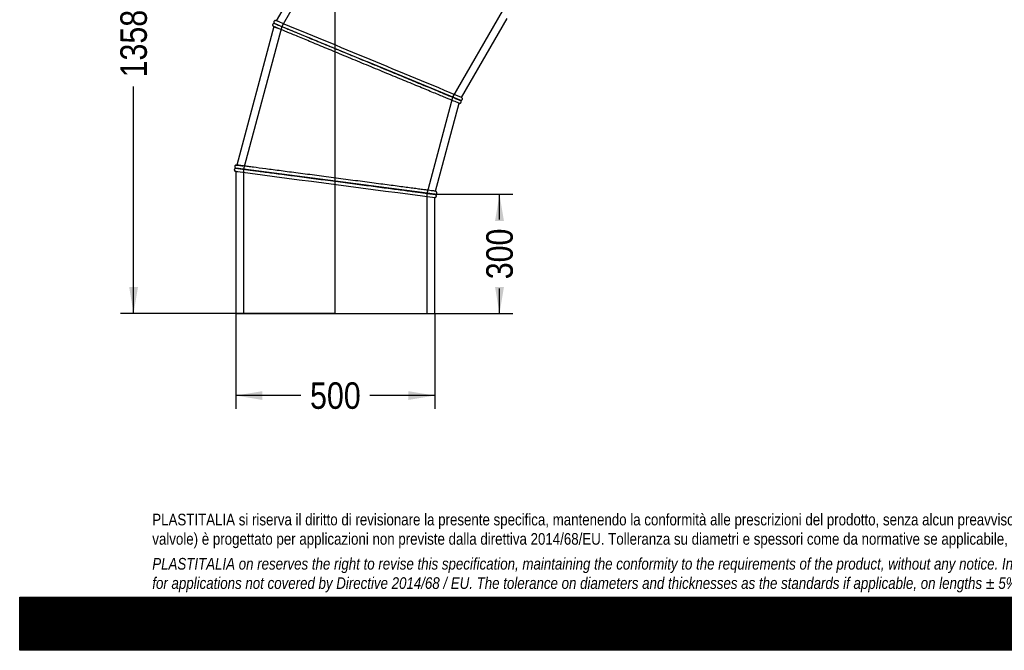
# Model space of a CAD drawing. Header units: millimetres. Extents: x 0 to 4950, y 0 to 3500.
# Tile 1 of 5: x 0 to 2475, y 0 to 1586. Entities that reach past the tile are written whole.
import ezdxf
from ezdxf.enums import TextEntityAlignment as Align
from ezdxf.lldxf.tags import DXFTag

# ---------------------------------------------------------------- set-up
doc = ezdxf.new("R2010")
doc.units = ezdxf.units.MM
doc.header["$LTSCALE"] = 16.666667
for name, color, linetype in [('Default', 7, 'Continuous'), ('DV1_Default', 7, 'Continuous'), ('TUBO_X_GOMITO_90', 7, 'Continuous')]:
    doc.layers.add(name, color=color, linetype=linetype)
doc.styles.add('SEACAD_Arial_Narrow', font='ARIALN.TTF')
tags = doc.linetypes.add('HIDDEN2', pattern=[4.7625, 3.175, -1.5875]).pattern_tags.tags
tags[6:7] = [DXFTag(74, 4), DXFTag(75, 0), DXFTag(340, '0'), DXFTag(46, 0.0), DXFTag(50, 0.0), DXFTag(44, 0.0), DXFTag(45, 0.0)]
tags[4:5] = [DXFTag(74, 4), DXFTag(75, 0), DXFTag(340, '0'), DXFTag(46, 0.0), DXFTag(50, 0.0), DXFTag(44, 0.0), DXFTag(45, 0.0)]
tags = doc.linetypes.add('PHANTOM2', pattern=[31.75, 15.875, -3.175, 3.175, -3.175, 3.175, -3.175]).pattern_tags.tags
tags[14:15] = [DXFTag(74, 4), DXFTag(75, 0), DXFTag(340, '0'), DXFTag(46, 0.0), DXFTag(50, 0.0), DXFTag(44, 0.0), DXFTag(45, 0.0)]
tags[12:13] = [DXFTag(74, 4), DXFTag(75, 0), DXFTag(340, '0'), DXFTag(46, 0.0), DXFTag(50, 0.0), DXFTag(44, 0.0), DXFTag(45, 0.0)]
tags[10:11] = [DXFTag(74, 4), DXFTag(75, 0), DXFTag(340, '0'), DXFTag(46, 0.0), DXFTag(50, 0.0), DXFTag(44, 0.0), DXFTag(45, 0.0)]
tags[8:9] = [DXFTag(74, 4), DXFTag(75, 0), DXFTag(340, '0'), DXFTag(46, 0.0), DXFTag(50, 0.0), DXFTag(44, 0.0), DXFTag(45, 0.0)]
tags[6:7] = [DXFTag(74, 4), DXFTag(75, 0), DXFTag(340, '0'), DXFTag(46, 0.0), DXFTag(50, 0.0), DXFTag(44, 0.0), DXFTag(45, 0.0)]
tags[4:5] = [DXFTag(74, 4), DXFTag(75, 0), DXFTag(340, '0'), DXFTag(46, 0.0), DXFTag(50, 0.0), DXFTag(44, 0.0), DXFTag(45, 0.0)]
doc.dimstyles.new('Plastitalia', dxfattribs={"dimtxt": 66.666667, "dimasz": 66.666667, "dimexe": 33.333333, "dimexo": 0, "dimgap": 16.666667, "dimtad": 0, "dimdec": 0, "dimtxsty": 'SEACAD_Arial_Narrow', "dimblk1": '_SE_FILLED', "dimblk2": '_SE_FILLED', "dimsah": 1, "dimcen": 33.333333, "dimadec": 0, "dimazin": 0, "dimtfac": 0.8, "dimtdec": 1, "dimtmove": 0, "dimatfit": 3, "dimfxl": 1, "dimtolj": 1, "dimarcsym": 0})

# ---------------------------------------------------------------- blocks, each defined once
blk = doc.blocks.new('SE')
at = {"layer": 'DV1_Default', "color": 7, "linetype": 'PHANTOM2'}
blk.add_line((793.4, 846.8), (793.4, 2204.8), dxfattribs=at)
at = {"layer": 'TUBO_X_GOMITO_90', "color": 7, "linetype": 'Continuous'}
for p, q in [((825.2, 1895.6), (644.9, 1583.4)), ((1110.8, 1390.4), (1225.3, 1588.7)), ((638.8, 1568.6), (545.5, 1220.4)), ((640.1, 1576.5), (640, 1576.5)), ((640.9, 1576.5), (640.9, 1576.4)), ((640.9, 1576.4), (874.1, 1479.8)), ((640.9, 1576.4), (874.1, 1479.8)), ((874.1, 1479.8), (874.1, 1479.8)), ((874.1, 1479.8), (1106.8, 1383.5)), ((874.1, 1479.8), (874.1, 1479.8)), ((1106.8, 1383.5), (874.1, 1479.8)), ((1110.8, 1390.4), (1111.6, 1389.8)), ((1045.5, 1154.6), (1104.7, 1375.7)), ((1105.7, 1375.6), (1104.7, 1375.7)), ((1106.8, 1383.4), (1106.8, 1383.5)), ((1106.8, 1383.5), (1106.8, 1383.5)), ((543.4, 1212.7), (543.4, 1212.6)), ((793.7, 1179.7), (543.4, 1212.6)), ((543.4, 1212.6), (543.4, 1212.6)), ((543.4, 1212.6), (793.7, 1179.7)), ((543.4, 1204.6), (543.4, 846.8)), ((793.7, 1179.7), (793.7, 1179.7)), ((1043.4, 1146.8), (793.7, 1179.7)), ((793.7, 1179.7), (793.7, 1179.7)), ((1043.4, 1146.8), (793.7, 1179.7)), ((1043.4, 1146.8), (1043.4, 1146.8)), ((1043.4, 1146.8), (1043.4, 1146.8)), ((1044.4, 1138.9), (1043.4, 1138.8)), ((1043.4, 846.8), (1043.4, 1138.8)), ((1045.5, 1154.5), (1046.4, 1154.2)), ((543.4, 846.8), (1043.4, 846.8))]:
    blk.add_line(p, q, dxfattribs=at)
at = {"layer": 'TUBO_X_GOMITO_90', "color": 7, "linetype": 'HIDDEN2'}
for p, q in [((844.5, 1890.9), (658.7, 1569.1)), ((1089, 1390.8), (1214, 1607.4)), ((658.7, 1569.1), (562.5, 1210.1)), ((1024.3, 1149.3), (1089, 1390.8)), ((562.5, 1210.1), (562.5, 846.8)), ((1024.3, 846.8), (1024.3, 1149.3))]:
    blk.add_line(p, q, dxfattribs=at)
at = {"layer": 'TUBO_X_GOMITO_90', "color": 7, "linetype": 'Continuous'}
for centre, radius, start, end in [((705.2, 1711.9), 157.7, 244.3919, 248.5274), ((582.1, 1415.8), 178.9, 66.9302, 70.0946), ((-354747.7, -857069.2), 929294.5, 67.4844532, 67.5151723), ((1162.3, 1531.2), 157.6, 246.9367, 250.1173), ((1095.5, 1357.5), 28.2, 62.5962, 67.9026), ((528.2, 1042.2), 178.9, 81.9302, 85.0946), ((552.9, 1258), 54.2, 257.7924, 263.6221), ((122073.3, 922383.9), 929161.3, 262.4847377, 262.515549), ((1058.8, 1303.9), 157.6, 261.9367, 265.1173), ((1023.7, 1034.5), 113.9, 79.0517, 83.4593)]:
    blk.add_arc(centre, radius, start, end, dxfattribs=at)
at = {"layer": 'TUBO_X_GOMITO_90', "color": 7, "linetype": 'HIDDEN2'}
for centre, radius, start, end in [((1185.7, 1592.6), 223.3, 246.9272, 247.2939), ((1038, 1233.1), 165.2, 66.0547, 68.3698), ((122073.3, 922383.9), 929161.3, 262.484451, 262.4847377), ((557.1, 1281.6), 78.1, 261.6519, 263.4714), ((1065.5, 1369.2), 223.3, 261.9272, 262.2939), ((1017.8, 999.5), 149.3, 83.2313, 83.4886)]:
    blk.add_arc(centre, radius, start, end, dxfattribs=at)
at = {"layer": 'TUBO_X_GOMITO_90', "color": 7, "linetype": 'Continuous'}
for points, knots in [([(640, 1576.5), (639.5, 1576.5), (638.6, 1576.5), (637.6, 1575.9), (636.8, 1575.2), (636.2, 1574.4), (635.8, 1573.3), (635.8, 1572), (636.2, 1570.7), (636.7, 1570), (637.1, 1569.7)], [0, 0, 0, 0, 0.152518, 0.272969, 0.368093, 0.469011, 0.586165, 0.717647, 0.858239, 1, 1, 1, 1]), ([(1104.7, 1375.7), (1104.7, 1375.7), (1104.3, 1375.8), (1102.8, 1376.5), (1101.7, 1376.9), (1097.2, 1378.8), (1092.7, 1380.7), (1081, 1385.5), (1073.7, 1388.5), (1060.9, 1393.8), (1056.4, 1395.7), (1046.7, 1399.7), (1041.5, 1401.9), (1025.3, 1408.6), (1013.4, 1413.5), (994.4, 1421.4), (987.9, 1424.1), (974.4, 1429.6), (967.6, 1432.5), (953.5, 1438.3), (946.3, 1441.3), (931.8, 1447.3), (924.4, 1450.3), (909.5, 1456.5), (902, 1459.6), (886.9, 1465.9), (879.3, 1469), (864.1, 1475.3), (856.5, 1478.5), (841.4, 1484.7), (833.9, 1487.8), (811.5, 1497.1), (796.9, 1503.2), (768.8, 1514.8), (755.3, 1520.4), (730, 1530.9), (718.1, 1535.8), (696.5, 1544.8), (686.8, 1548.8), (669.8, 1555.8), (662.5, 1558.9), (650.8, 1563.7), (646.3, 1565.6), (640.3, 1568.1), (638.8, 1568.7), (638.8, 1568.7)], [0, 0, 0, 0, 0.015625, 0.015625, 0.03125, 0.03125, 0.0625, 0.0625, 0.09375, 0.09375, 0.109375, 0.109375, 0.125, 0.125, 0.15625, 0.15625, 0.171875, 0.171875, 0.1875, 0.1875, 0.203125, 0.203125, 0.21875, 0.21875, 0.234375, 0.234375, 0.25, 0.25, 0.265625, 0.265625, 0.28125, 0.28125, 0.3125, 0.3125, 0.34375, 0.34375, 0.375, 0.375, 0.40625, 0.40625, 0.4375, 0.4375, 0.46875, 0.46875, 0.4999153, 0.4999153, 0.4999153, 0.4999153]), ([(642.9, 1583.9), (642.6, 1583.9), (642, 1583.9), (640.8, 1583.5), (639.9, 1582.7), (639.2, 1581.6), (638.9, 1580.7), (638.9, 1579.8), (639, 1578.8), (639.4, 1577.8), (639.9, 1577.3), (640.1, 1577.1)], [0, 0, 0, 0, 0.107077, 0.204542, 0.366435, 0.489052, 0.582737, 0.678606, 0.782945, 0.891835, 1, 1, 1, 1]), ([(640.9, 1576.5), (640.9, 1576.5), (641.3, 1576.3), (642.8, 1575.7), (643.9, 1575.2), (646.9, 1574), (648.7, 1573.2), (653.2, 1571.4), (655.8, 1570.3), (661.7, 1567.9), (665, 1566.5), (672.3, 1563.5), (676.2, 1561.8), (684.7, 1558.3), (689.3, 1556.4), (699, 1552.4), (704.1, 1550.3), (714.9, 1545.8), (720.5, 1543.5), (732.2, 1538.6), (738.3, 1536.1), (751, 1530.8), (757.6, 1528.1), (771, 1522.5), (778, 1519.7), (792.1, 1513.8), (799.2, 1510.9), (813.8, 1504.8), (821.2, 1501.7), (843.6, 1492.5), (858.9, 1486.1), (874.1, 1479.8)], [0.5003717, 0.5003717, 0.5003717, 0.5003717, 0.53125, 0.53125, 0.5625, 0.5625, 0.59375, 0.59375, 0.625, 0.625, 0.65625, 0.65625, 0.6875, 0.6875, 0.71875, 0.71875, 0.75, 0.75, 0.78125, 0.78125, 0.8125, 0.8125, 0.84375, 0.84375, 0.875, 0.875, 0.90625, 0.90625, 0.9375, 0.9375, 1, 1, 1, 1]), ([(640.9, 1576.4), (640.9, 1576.4), (642.4, 1575.8), (646.9, 1573.9), (648.8, 1573.1), (653.2, 1571.3), (655.8, 1570.2), (661.7, 1567.8), (665, 1566.4), (672.2, 1563.4), (676.2, 1561.8), (684.7, 1558.3), (689.3, 1556.4), (699, 1552.4), (704.1, 1550.2), (715, 1545.7), (720.6, 1543.4), (732.4, 1538.5), (738.6, 1536), (751.3, 1530.7), (757.8, 1528), (771.3, 1522.4), (778.2, 1519.6), (792.2, 1513.8), (799.4, 1510.8), (813.9, 1504.8), (821.3, 1501.7), (836.3, 1495.5), (843.8, 1492.4), (858.9, 1486.1), (866.5, 1483), (874.1, 1479.8)], [0.5010668, 0.5010668, 0.5010668, 0.5010668, 0.5625, 0.5625, 0.59375, 0.59375, 0.625, 0.625, 0.65625, 0.65625, 0.6875, 0.6875, 0.71875, 0.71875, 0.75, 0.75, 0.78125, 0.78125, 0.8125, 0.8125, 0.84375, 0.84375, 0.875, 0.875, 0.90625, 0.90625, 0.9375, 0.9375, 0.96875, 0.96875, 1, 1, 1, 1]), ([(874.1, 1479.8), (889.2, 1473.6), (904.4, 1467.3), (934.2, 1454.9), (948.8, 1448.9), (976.9, 1437.3), (990.4, 1431.7), (1015.7, 1421.2), (1027.5, 1416.3), (1049.1, 1407.3), (1058.8, 1403.3), (1075.8, 1396.3), (1083.1, 1393.2), (1093.3, 1389), (1096.8, 1387.5), (1099.6, 1386.4)], [0, 0, 0, 0, 0.0625, 0.0625, 0.125, 0.125, 0.1875, 0.1875, 0.25, 0.25, 0.3125, 0.3125, 0.375, 0.375, 0.421014, 0.421014, 0.421014, 0.421014]), ([(874.1, 1479.8), (881.7, 1476.7), (889.3, 1473.5), (904.4, 1467.3), (912, 1464.2), (926.9, 1458), (934.3, 1454.9), (948.7, 1448.9), (955.8, 1446), (969.7, 1440.2), (976.6, 1437.4), (989.9, 1431.9), (996.5, 1429.2), (1009.2, 1423.9), (1015.3, 1421.4), (1027.1, 1416.5), (1032.8, 1414.1), (1043.6, 1409.6), (1048.8, 1407.5), (1058.5, 1403.5), (1063.1, 1401.6), (1071.6, 1398.1), (1075.5, 1396.4), (1082.8, 1393.4), (1086.1, 1392.1), (1091.9, 1389.6), (1094.5, 1388.6), (1097.7, 1387.3), (1098.5, 1386.9), (1099.3, 1386.6)], [0, 0, 0, 0, 0.03125, 0.03125, 0.0625, 0.0625, 0.09375, 0.09375, 0.125, 0.125, 0.15625, 0.15625, 0.1875, 0.1875, 0.21875, 0.21875, 0.25, 0.25, 0.28125, 0.28125, 0.3125, 0.3125, 0.34375, 0.34375, 0.375, 0.375, 0.40625, 0.40625, 0.4190636, 0.4190636, 0.4190636, 0.4190636]), ([(1108.7, 1382.9), (1109.1, 1383), (1109.7, 1383), (1110.7, 1383.3), (1111.6, 1384), (1112.3, 1384.9), (1112.7, 1385.8), (1112.9, 1386.8), (1112.8, 1387.9), (1112.3, 1389), (1111.9, 1389.5), (1111.6, 1389.8)], [0, 0, 0, 0, 0.100559, 0.189817, 0.334673, 0.442614, 0.539863, 0.648592, 0.765409, 0.88474, 1, 1, 1, 1]), ([(1105, 1384.2), (1105.3, 1384.1), (1105.5, 1384), (1106.4, 1383.6), (1106.8, 1383.4), (1106.8, 1383.4)], [0.46069311, 0.46069311, 0.46069311, 0.46069311, 0.46875, 0.46875, 0.49999741, 0.49999741, 0.49999741, 0.49999741]), ([(1105.7, 1375.6), (1106.2, 1375.6), (1107, 1375.7), (1108.2, 1376.3), (1109.1, 1377.3), (1109.6, 1378.3), (1109.8, 1379.3), (1109.7, 1380.3), (1109.4, 1381.5), (1108.8, 1382.1), (1108.5, 1382.5)], [0, 0, 0, 0, 0.141761, 0.282353, 0.413835, 0.530989, 0.631907, 0.727031, 0.847482, 1, 1, 1, 1]), ([(543.5, 1220.4), (543.1, 1220.3), (542.5, 1220.1), (541.6, 1219.4), (540.8, 1218.4), (540.5, 1217.2), (540.4, 1216.2), (540.6, 1215.3), (541, 1214.4), (541.7, 1213.6), (542.2, 1213.2), (542.5, 1213)], [0, 0, 0, 0, 0.107077, 0.204542, 0.366435, 0.489052, 0.582737, 0.678606, 0.782945, 0.891835, 1, 1, 1, 1]), ([(1045.5, 1154.6), (1045.5, 1154.6), (1045.1, 1154.6), (1043.4, 1154.8), (1042.2, 1155), (1037.4, 1155.6), (1032.5, 1156.3), (1023, 1157.5), (1019.5, 1158), (1011.7, 1159), (1007.4, 1159.6), (998.3, 1160.8), (993.3, 1161.4), (982.9, 1162.8), (977.5, 1163.5), (966, 1165), (959.9, 1165.8), (947.3, 1167.5), (940.7, 1168.4), (927.1, 1170.2), (920.1, 1171.1), (905.6, 1173), (898.2, 1174), (883.1, 1176), (875.4, 1177), (859.7, 1179), (851.8, 1180.1), (835.8, 1182.2), (827.7, 1183.3), (811.4, 1185.4), (803.3, 1186.5), (787, 1188.6), (778.8, 1189.7), (762.6, 1191.8), (754.6, 1192.9), (738.8, 1195), (730.9, 1196), (715.4, 1198), (707.7, 1199.1), (692.6, 1201), (685.2, 1202), (670.8, 1203.9), (663.7, 1204.8), (650.1, 1206.6), (643.5, 1207.5), (630.8, 1209.2), (624.7, 1210), (607.3, 1212.3), (596.8, 1213.6), (583.1, 1215.4), (578.9, 1216), (571.1, 1217), (567.6, 1217.5), (561.3, 1218.3), (558.6, 1218.7), (555.7, 1219), (555.3, 1219.1), (554.9, 1219.2)], [0, 0, 0, 0, 0.015625, 0.015625, 0.03125, 0.03125, 0.0625, 0.0625, 0.078125, 0.078125, 0.09375, 0.09375, 0.109375, 0.109375, 0.125, 0.125, 0.140625, 0.140625, 0.15625, 0.15625, 0.171875, 0.171875, 0.1875, 0.1875, 0.203125, 0.203125, 0.21875, 0.21875, 0.234375, 0.234375, 0.25, 0.25, 0.265625, 0.265625, 0.28125, 0.28125, 0.296875, 0.296875, 0.3125, 0.3125, 0.328125, 0.328125, 0.34375, 0.34375, 0.359375, 0.359375, 0.375, 0.375, 0.40625, 0.40625, 0.421875, 0.421875, 0.4375, 0.4375, 0.453125, 0.453125, 0.4561551, 0.4561551, 0.4561551, 0.4561551]), ([(542.4, 1212.5), (542.1, 1212.4), (541.6, 1212.2), (540.7, 1211.6), (540, 1210.7), (539.5, 1209.7), (539.4, 1208.7), (539.4, 1207.7), (539.8, 1206.6), (540.5, 1205.7), (541.1, 1205.3), (541.4, 1205.1)], [0, 0, 0, 0, 0.100559, 0.189817, 0.334673, 0.442614, 0.539863, 0.648592, 0.765409, 0.88474, 1, 1, 1, 1]), ([(543.4, 1212.7), (543.4, 1212.7), (543.8, 1212.6), (545.4, 1212.4), (546.6, 1212.2), (549.8, 1211.8), (551.8, 1211.5), (556.6, 1210.9), (559.4, 1210.5), (565.7, 1209.7), (569.3, 1209.2), (577.1, 1208.2), (581.3, 1207.7), (590.5, 1206.5), (595.4, 1205.8), (605.8, 1204.4), (611.3, 1203.7), (622.8, 1202.2), (628.8, 1201.4), (641.4, 1199.7), (648, 1198.9), (661.6, 1197.1), (668.6, 1196.1), (683.1, 1194.2), (690.5, 1193.3), (705.6, 1191.3), (713.3, 1190.3), (729, 1188.2), (736.9, 1187.1), (761, 1184), (777.3, 1181.8), (793.7, 1179.7)], [0.5003717, 0.5003717, 0.5003717, 0.5003717, 0.53125, 0.53125, 0.5625, 0.5625, 0.59375, 0.59375, 0.625, 0.625, 0.65625, 0.65625, 0.6875, 0.6875, 0.71875, 0.71875, 0.75, 0.75, 0.78125, 0.78125, 0.8125, 0.8125, 0.84375, 0.84375, 0.875, 0.875, 0.90625, 0.90625, 0.9375, 0.9375, 1, 1, 1, 1]), ([(543.4, 1212.6), (543.4, 1212.6), (543.8, 1212.5), (545.4, 1212.3), (546.6, 1212.2), (549.8, 1211.7), (551.8, 1211.5), (556.6, 1210.9), (559.4, 1210.5), (565.7, 1209.7), (569.3, 1209.2), (577.1, 1208.2), (581.3, 1207.6), (590.5, 1206.4), (595.4, 1205.8), (605.8, 1204.4), (611.3, 1203.7), (622.8, 1202.2), (628.8, 1201.4), (641.4, 1199.7), (648, 1198.8), (661.6, 1197.1), (668.6, 1196.1), (683.1, 1194.2), (690.5, 1193.3), (705.6, 1191.3), (713.3, 1190.3), (729, 1188.2), (736.9, 1187.1), (761, 1184), (777.3, 1181.8), (793.7, 1179.7)], [0.5003756, 0.5003756, 0.5003756, 0.5003756, 0.53125, 0.53125, 0.5625, 0.5625, 0.59375, 0.59375, 0.625, 0.625, 0.65625, 0.65625, 0.6875, 0.6875, 0.71875, 0.71875, 0.75, 0.75, 0.78125, 0.78125, 0.8125, 0.8125, 0.84375, 0.84375, 0.875, 0.875, 0.90625, 0.90625, 0.9375, 0.9375, 1, 1, 1, 1]), ([(793.7, 1179.7), (801.8, 1178.6), (810, 1177.5), (826.2, 1175.4), (834.3, 1174.3), (850.3, 1172.2), (858.2, 1171.2), (873.7, 1169.1), (881.3, 1168.1), (896.2, 1166.2), (903.5, 1165.2), (917.9, 1163.3), (924.9, 1162.4), (938.5, 1160.6), (945.1, 1159.7), (957.8, 1158.1), (963.9, 1157.3), (975.5, 1155.7), (981, 1155), (991.4, 1153.6), (996.3, 1153), (1005.5, 1151.8), (1009.7, 1151.2), (1017.5, 1150.2), (1021, 1149.7), (1027.3, 1148.9), (1030.1, 1148.5), (1034.9, 1147.9), (1036.9, 1147.6), (1040.1, 1147.2), (1041.4, 1147), (1043, 1146.8), (1043.4, 1146.8), (1043.4, 1146.8), (1043.4, 1146.8), (1043.4, 1146.8)], [0, 0, 0, 0, 0.03125, 0.03125, 0.0625, 0.0625, 0.09375, 0.09375, 0.125, 0.125, 0.15625, 0.15625, 0.1875, 0.1875, 0.21875, 0.21875, 0.25, 0.25, 0.28125, 0.28125, 0.3125, 0.3125, 0.34375, 0.34375, 0.375, 0.375, 0.40625, 0.40625, 0.4375, 0.4375, 0.46875, 0.46875, 0.5, 0.5, 0.5000545, 0.5000545, 0.5000545, 0.5000545]), ([(793.7, 1179.7), (801.8, 1178.6), (810, 1177.5), (826.2, 1175.4), (834.3, 1174.3), (850.3, 1172.2), (858.2, 1171.2), (873.8, 1169.1), (881.4, 1168.1), (896.3, 1166.2), (903.6, 1165.2), (917.9, 1163.3), (925, 1162.4), (938.6, 1160.6), (945.2, 1159.7), (957.9, 1158.1), (964, 1157.3), (975.6, 1155.7), (981.1, 1155), (991.5, 1153.6), (996.5, 1153), (1005.6, 1151.8), (1009.8, 1151.2), (1017.6, 1150.2), (1021.1, 1149.8), (1027.4, 1148.9), (1030.2, 1148.6), (1033.6, 1148.1), (1034.5, 1148), (1035.3, 1147.9)], [0, 0, 0, 0, 0.03125, 0.03125, 0.0625, 0.0625, 0.09375, 0.09375, 0.125, 0.125, 0.15625, 0.15625, 0.1875, 0.1875, 0.21875, 0.21875, 0.25, 0.25, 0.28125, 0.28125, 0.3125, 0.3125, 0.34375, 0.34375, 0.375, 0.375, 0.40625, 0.40625, 0.4190636, 0.4190636, 0.4190636, 0.4190636]), ([(1038.4, 1147.5), (1038.4, 1147.5), (1038.5, 1147.5), (1041.7, 1147.1), (1043.4, 1146.8), (1043.4, 1146.8), (1043.4, 1146.8), (1043.4, 1146.8)], [0.43630238, 0.43630238, 0.43630238, 0.43630238, 0.4375, 0.4375, 0.5, 0.5, 0.50046141, 0.50046141, 0.50046141, 0.50046141]), ([(1044.4, 1138.9), (1044.7, 1139), (1045.3, 1139.2), (1046.3, 1139.9), (1047, 1140.9), (1047.4, 1142.1), (1047.4, 1143.1), (1047.2, 1144), (1046.8, 1144.9), (1046.2, 1145.7), (1045.6, 1146.1), (1045.3, 1146.3)], [0, 0, 0, 0, 0.107077, 0.204542, 0.366435, 0.489052, 0.582737, 0.678606, 0.782945, 0.891835, 1, 1, 1, 1]), ([(1045.4, 1146.8), (1045.7, 1146.9), (1046.3, 1147.1), (1047.2, 1147.7), (1047.9, 1148.5), (1048.3, 1149.6), (1048.5, 1150.6), (1048.4, 1151.6), (1048, 1152.6), (1047.3, 1153.6), (1046.7, 1154), (1046.4, 1154.2)], [0, 0, 0, 0, 0.100559, 0.189817, 0.334673, 0.442614, 0.539863, 0.648592, 0.765409, 0.88474, 1, 1, 1, 1])]:
    blk.add_open_spline(points, degree=3, knots=knots, dxfattribs=at)
for points in [[(638.9, 1568.7), (638.2, 1568.8), (637.6, 1569.2), (637.1, 1569.7)], [(641, 1576.4), (641, 1576.4), (640.7, 1576.6), (640.1, 1577.1)], [(642.9, 1583.9), (643.7, 1583.9), (644.4, 1583.7), (645, 1583.4)], [(1105.6, 1384), (1105.7, 1383.9), (1105.8, 1383.9), (1106, 1383.8)], [(1106.8, 1383.4), (1107.4, 1383.2), (1108, 1382.9), (1108.5, 1382.5)], [(1108.7, 1382.9), (1108.1, 1383), (1107.5, 1383.1), (1106.9, 1383.5)], [(543.6, 1212.6), (543.5, 1212.6), (543.1, 1212.7), (542.5, 1213)], [(543.5, 1220.4), (544.2, 1220.6), (544.9, 1220.6), (545.6, 1220.4)], [(543.5, 1204.6), (542.8, 1204.6), (542.1, 1204.7), (541.4, 1205.1)], [(542.4, 1212.5), (543.1, 1212.6), (543.5, 1212.6), (543.6, 1212.6)], [(1043.3, 1146.8), (1044, 1146.8), (1044.7, 1146.6), (1045.3, 1146.3)], [(1045.4, 1146.8), (1044.7, 1146.7), (1044.1, 1146.7), (1043.4, 1146.8)]]:
    blk.add_open_spline(points, degree=3, dxfattribs=at)
at = {"layer": 'TUBO_X_GOMITO_90', "color": 7, "linetype": 'HIDDEN2'}
for points, knots in [([(643.9, 1566.6), (645.3, 1566), (647, 1565.3), (649.1, 1564.4), (649.2, 1564.4), (649.4, 1564.3)], [0.53323916, 0.53323916, 0.53323916, 0.53323916, 0.546875, 0.546875, 0.54791177, 0.54791177, 0.54791177, 0.54791177]), ([(897.6, 1470.1), (897.4, 1470.2), (897.1, 1470.3), (889.3, 1473.6), (881.7, 1476.7), (874.1, 1479.8)], [0.96766638, 0.96766638, 0.96766638, 0.96766638, 0.96875, 0.96875, 1, 1, 1, 1]), ([(1105.8, 1383.9), (1105.8, 1383.9), (1105.8, 1383.9), (1105, 1384.2), (1103.8, 1384.7), (1100.3, 1386.2), (1097.7, 1387.3), (1094.4, 1388.6)], [0.52940904, 0.52940904, 0.52940904, 0.52940904, 0.53125, 0.53125, 0.5625, 0.5625, 0.60427093, 0.60427093, 0.60427093, 0.60427093]), ([(1106.8, 1383.4), (1106.8, 1383.4), (1106.8, 1383.4), (1106.8, 1383.4), (1106.4, 1383.6), (1104.9, 1384.2), (1103.8, 1384.7), (1100.6, 1386), (1098.4, 1386.9), (1095.8, 1388)], [0.49999741, 0.49999741, 0.49999741, 0.49999741, 0.5, 0.5, 0.53125, 0.53125, 0.5625, 0.5625, 0.59786403, 0.59786403, 0.59786403, 0.59786403]), ([(1099.3, 1386.6), (1100.4, 1386.1), (1101.4, 1385.7), (1103.8, 1384.8), (1104.9, 1384.3), (1105.6, 1384)], [0.41906363, 0.41906363, 0.41906363, 0.41906363, 0.4375, 0.4375, 0.46811402, 0.46811402, 0.46811402, 0.46811402]), ([(1099.6, 1386.4), (1100.6, 1386), (1101.5, 1385.6), (1103.4, 1384.8), (1104.3, 1384.5), (1105, 1384.2)], [0.42101399, 0.42101399, 0.42101399, 0.42101399, 0.4375, 0.4375, 0.46069311, 0.46069311, 0.46069311, 0.46069311]), ([(554.9, 1219.2), (553.1, 1219.4), (551.5, 1219.6), (548.7, 1220), (547.5, 1220.1), (545.9, 1220.3), (545.5, 1220.4), (545.5, 1220.4), (545.9, 1220.3), (547.5, 1220.1), (548.7, 1220), (552, 1219.5), (554, 1219.3), (557.9, 1218.8), (559.5, 1218.5), (561.2, 1218.3)], [0.4561551, 0.4561551, 0.4561551, 0.4561551, 0.46875, 0.46875, 0.484375, 0.484375, 0.5, 0.5, 0.515625, 0.515625, 0.53125, 0.53125, 0.546875, 0.546875, 0.556437, 0.556437, 0.556437, 0.556437]), ([(818.9, 1176.4), (818.6, 1176.4), (818.4, 1176.4), (810, 1177.5), (801.8, 1178.6), (793.7, 1179.7)], [0.96766638, 0.96766638, 0.96766638, 0.96766638, 0.96875, 0.96875, 1, 1, 1, 1]), ([(1042.4, 1147), (1042.3, 1147), (1042.3, 1147), (1041.4, 1147.1), (1040.2, 1147.3), (1036.5, 1147.7), (1033.6, 1148.1), (1030.1, 1148.6)], [0.52940904, 0.52940904, 0.52940904, 0.52940904, 0.53125, 0.53125, 0.5625, 0.5625, 0.60427093, 0.60427093, 0.60427093, 0.60427093]), ([(1040.4, 1147.2), (1039.8, 1147.2), (1039.2, 1147.3), (1037.2, 1147.6), (1035.5, 1147.8), (1033.6, 1148.1)], [0.54930366, 0.54930366, 0.54930366, 0.54930366, 0.5625, 0.5625, 0.58883174, 0.58883174, 0.58883174, 0.58883174])]:
    blk.add_open_spline(points, degree=3, knots=knots, dxfattribs=at)
for points in [[(1106, 1383.8), (1106.5, 1383.6), (1106.8, 1383.5), (1106.8, 1383.5)], [(1035.3, 1147.9), (1036.5, 1147.7), (1037.5, 1147.6), (1038.4, 1147.5)]]:
    blk.add_open_spline(points, degree=3, dxfattribs=at)
blk = doc.blocks.new('DMBLK61')
at = {"layer": 'Default', "linetype": 'Continuous'}
for points in [[(610.1, 629.6), (610.1, 651.8), (543.4, 640.7)], [(976.7, 629.6), (1043.4, 640.7), (976.7, 651.8)]]:
    blk.add_hatch(color=7, dxfattribs=at).paths.add_polyline_path(points)
at = {"layer": 'Default', "color": 7, "linetype": 'Continuous'}
for p, q in [((543.4, 846.8), (543.4, 607.4)), ((1043.4, 846.8), (1043.4, 607.4)), ((706.4, 640.7), (543.4, 640.7)), ((1043.4, 640.7), (880.4, 640.7))]:
    blk.add_line(p, q, dxfattribs=at)
at = {"layer": 'Default', "color": 7, "linetype": 'Continuous', "style": 'SEACAD_Arial_Narrow'}
blk.add_text('500', height=66.67, dxfattribs=at).set_placement((729.8, 674), align=Align.TOP_LEFT)
blk = doc.blocks.new('_SE_FILLED')
at = {"color": 0}
blk.add_line((0, 0), (-1, 0), dxfattribs=at)
blk.add_solid([(0, 0), (-1, -0.1665), (-1, 0.1665), (0, 0)], dxfattribs=at)
blk = doc.blocks.new('DMBLK62')
at = {"layer": 'Default', "linetype": 'Continuous'}
for points in [[(275.2, 2138.1), (297.4, 2138.1), (286.3, 2204.8)], [(275.2, 913.5), (286.3, 846.8), (297.4, 913.5)]]:
    blk.add_hatch(color=7, dxfattribs=at).paths.add_polyline_path(points)
at = {"layer": 'Default', "color": 7, "linetype": 'Continuous'}
for p, q in [((793.4, 2204.8), (253, 2204.8)), ((286.3, 1634), (286.3, 2204.8)), ((286.3, 846.8), (286.3, 1417.6)), ((793.4, 846.8), (253, 846.8))]:
    blk.add_line(p, q, dxfattribs=at)
at = {"layer": 'Default', "color": 7, "linetype": 'Continuous', "style": 'SEACAD_Arial_Narrow'}
blk.add_text('1358', height=66.67, rotation=90, dxfattribs=at).set_placement((253, 1440.9), align=Align.TOP_LEFT)
blk = doc.blocks.new('DMBLK63')
at = {"layer": 'Default', "linetype": 'Continuous'}
for points in [[(727.5, 2746.5), (793.4, 2761.5), (726.2, 2768.6)], [(1357.3, 2137.6), (1350.2, 2204.8), (1335.1, 2138.9)]]:
    blk.add_hatch(color=7, dxfattribs=at).paths.add_polyline_path(points)
at = {"layer": 'Default', "color": 7, "linetype": 'Continuous'}
blk.add_line((793.4, 2204.8), (793.4, 2794.9), dxfattribs=at)
for start, end in [(41.4181, 103.7211), (346.2789, 24.0759)]:
    blk.add_arc((793.4, 2204.8), 556.8, start, end, dxfattribs=at)
at = {"layer": 'Default', "color": 7, "linetype": 'Continuous', "style": 'SEACAD_Arial_Narrow'}
blk.add_text('90°', height=66.67, rotation=302.747, dxfattribs=at).set_placement((1256.9, 2575), align=Align.TOP_LEFT)
blk = doc.blocks.new('DMBLK64')
at = {"layer": 'Default', "linetype": 'Continuous'}
for points in [[(1217.2, 1080.1), (1206.1, 1146.8), (1195, 1080.1)], [(1217.2, 913.5), (1195, 913.5), (1206.1, 846.8)]]:
    blk.add_hatch(color=7, dxfattribs=at).paths.add_polyline_path(points)
at = {"layer": 'Default', "color": 7, "linetype": 'Continuous'}
for p, q in [((1043.4, 1146.8), (1239.4, 1146.8)), ((1206.1, 1083.8), (1206.1, 1146.8)), ((1206.1, 846.8), (1206.1, 909.8)), ((1043.4, 846.8), (1239.4, 846.8))]:
    blk.add_line(p, q, dxfattribs=at)
at = {"layer": 'Default', "color": 7, "linetype": 'Continuous', "style": 'SEACAD_Arial_Narrow'}
blk.add_text('300', height=66.67, rotation=90, dxfattribs=at).set_placement((1172.8, 933.2), align=Align.TOP_LEFT)

msp = doc.modelspace()

# ---------------------------------------------------------------- hatches: boundary and pattern name
at = {"layer": 'Default', "linetype": 'Continuous'}
h = msp.add_hatch(dxfattribs=at)
h.set_pattern_fill('LINE', scale=0.6299213, angle=45, style=0)
h.paths.add_polyline_path([(4950, 0), (4950, 133.3), (0, 133.3), (0, 0)])
msp.add_hatch(color=7, dxfattribs=at).paths.add_polyline_path([(4950, 0), (4950, 133.3), (0, 133.3), (0, 0)])

# ---------------------------------------------------------------- linework, layer by layer
at = {"layer": 'Default', "color": 7, "linetype": 'Continuous'}
for p, q in [((0, 133.3), (4950, 133.3)), ((0, 0), (0, 133.3)), ((4950, 0), (0, 0))]:
    msp.add_line(p, q, dxfattribs=at)

# ---------------------------------------------------------------- block references
at = {"layer": 'Default'}
msp.add_blockref('SE', (0, 0), dxfattribs=at)

# ---------------------------------------------------------------- texts
at = {"layer": 'Default', "insert": (333.3, 343.4), "char_height": 29.1667, "width": 4283.333, "attachment_point": 1}
msp.add_mtext("{\\fArial Narrow|b0||i0||c0|p34;\\C7;\\H29.16666667;\\W1.;PLASTITALIA si riserva il diritto di revisionare la presente specifica, mantenendo la conformità alle prescrizioni del prodotto, senza alcun preavviso. In caso di assegnazione d'ordine si riserva di compiere una più dettagliata analisi tecnico/qualitativa. Il presente prodotto (ad esclusione delle \\P}{\\fArial Narrow|b0||i0||c0|p34;\\C7;\\H29.16666667;\\W1.;valvole) è progettato per applicazioni non previste dalla direttiva 2014/68/EU. Tolleranza su diametri e spessori come da normative se applicabile, su lunghezze ±5%, su angoli ±2°, se non diversamente specificato.\\P}{\\fArial Narrow|b0||i0||c0|p34;\\C7;\\H8.333333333;\\W1.;   \\P}{\\fArial Narrow|b0||i1||c0|p34;\\C7;\\H29.16666667;\\W1.;PLASTITALIA on reserves the right to revise this specification, maintaining the conformity to the requirements of the product, without any notice. In case of assignation of order on will reserve to make a more detailed analysis technical/qualitative. This product (excluding valves) is designed \\P}{\\fArial Narrow|b0||i1||c0|p34;\\C7;\\H29.16666667;\\W1.;for applications not covered by Directive 2014/68 / EU. The tolerance on diameters and thicknesses as the standards if applicable, on lengths ± 5%, on angles ± 2 °, unless otherwise indicated.\\P}", dxfattribs=at)

# ---------------------------------------------------------------- dimensions: what is measured, and where the dimension line sits
at = {"layer": 'Default', "color": 7, "linetype": 'Continuous'}
dim = msp.add_angular_dim_2l(base=(1187.1, 2598.5), line1=((793.4, 2204.8), (2151.4, 2204.8)), line2=((793.4, 2204.8), (793.4, 846.8)), text='\\A1;<>', dimstyle='Plastitalia', override={"dimadec": 1}, dxfattribs=at)
dim.commit()
dim.dimension.update_dxf_attribs({"geometry": 'DMBLK63', "text_midpoint": (1261.7, 2506), "dimtype": 162})
for base, p1, p2, angle, picture, middle in [((286.3, 846.8), (793.4, 846.8), (793.4, 2204.8), 90, 'DMBLK62', (286.3, 1525.8)), ((1206.1, 846.8), (1043.4, 846.8), (1043.4, 1146.8), 90, 'DMBLK64', (1206.1, 996.8)), ((1043.4, 640.7), (1043.4, 846.8), (543.4, 846.8), 180, 'DMBLK61', (793.4, 640.7))]:
    dim = msp.add_linear_dim(base=base, p1=p1, p2=p2, angle=angle, text='\\A1;<>', dimstyle='Plastitalia', dxfattribs=at)
    dim.commit()
    dim.dimension.update_dxf_attribs({"geometry": picture, "text_midpoint": middle, "dimtype": 161})

doc.saveas('drawing.dxf')
